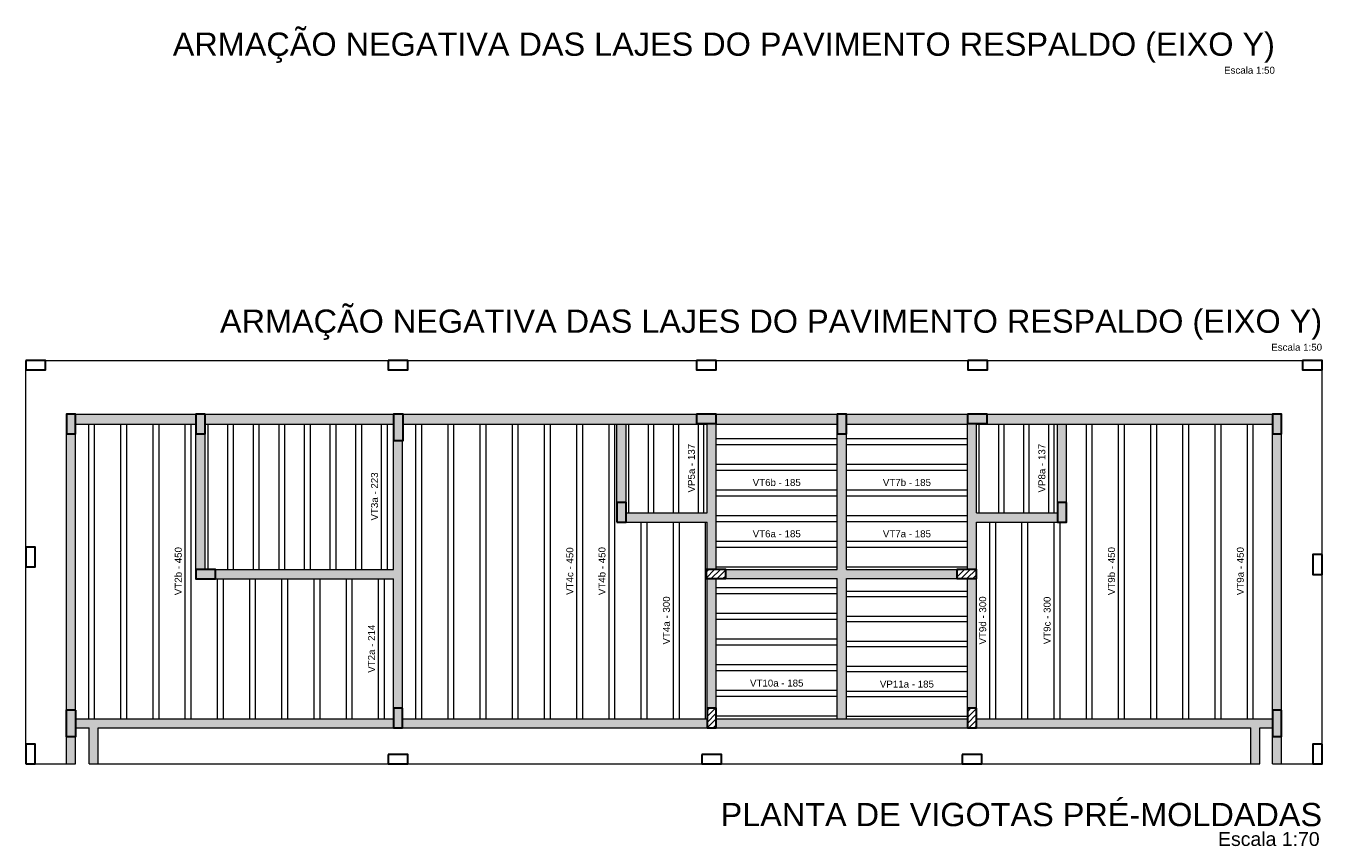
# Model space of a CAD drawing. Header units: millimetres. Extents: x 1852 to 2571, y -668 to -390.
# Tile 7 of 84: x 1897 to 1936, y -585 to -561. Entities that reach past the tile are written whole.
import ezdxf

# ---------------------------------------------------------------- set-up
doc = ezdxf.new("R2010")
doc.units = ezdxf.units.MM
for name, color, linetype, lineweight in [('DT-Hachura pilar em laje', 252, 'Continuous', 5), ('DT-Hachura viga em laje', 254, 'Continuous', 5), ('DT-Título', 250, 'Continuous', 20), ('FO-Hachuras das lajes', 1, 'Continuous', 20), ('FO-Pilares', 4, 'Continuous', 30), ('FO-Textos das lajes', 3, 'Continuous', 20), ('FO-Vigas', 1, 'Continuous', 20)]:
    doc.layers.add(name, color=color, linetype=linetype, lineweight=lineweight)
doc.styles.add('ARIAL', font='arial.ttf')
pattern_1 = [(45, (1893.42436, -1480.47145), (-0.088388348, 0.088388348), [])]

msp = doc.modelspace()

# ---------------------------------------------------------------- hatches: boundary and pattern name
at = {"layer": 'DT-Hachura pilar em laje', "linetype": 'Continuous'}
for points in [[(1898.1548, -572.9596), (1898.2948, -572.9596), (1898.4348, -572.9596), (1898.4348, -572.6596), (1898.4348, -572.3596), (1898.2948, -572.3596), (1898.1548, -572.3596), (1898.1548, -572.6596)], [(1902.3758, -572.3598), (1902.2358, -572.3598), (1902.0958, -572.3598), (1902.0958, -572.6598), (1902.0958, -572.9598), (1902.2358, -572.9598), (1902.3758, -572.9598), (1902.3758, -572.6598)], [(1908.1078, -573.1598), (1908.2578, -573.1598), (1908.4078, -573.1598), (1908.4078, -572.7598), (1908.4078, -572.3598), (1908.2578, -572.3598), (1908.1078, -572.3598), (1908.1078, -572.7598)], [(1917.3304, -572.3596), (1917.3304, -572.4996), (1917.3304, -572.6396), (1917.6304, -572.6396), (1917.9304, -572.6396), (1917.9304, -572.4996), (1917.9304, -572.3596), (1917.6304, -572.3596)], [(1921.6114, -572.9596), (1921.7514, -572.9596), (1921.8914, -572.9596), (1921.8914, -572.6596), (1921.8914, -572.3596), (1921.7514, -572.3596), (1921.6114, -572.3596), (1921.6114, -572.6596)], [(1925.5724, -572.3596), (1925.5724, -572.4996), (1925.5724, -572.6396), (1925.8724, -572.6396), (1926.1724, -572.6396), (1926.1724, -572.4996), (1926.1724, -572.3596), (1925.8724, -572.3596)], [(1934.8548, -572.9596), (1934.9948, -572.9596), (1935.1348, -572.9596), (1935.1348, -572.6596), (1935.1348, -572.3596), (1934.9948, -572.3596), (1934.8548, -572.3596), (1934.8548, -572.6596)], [(1914.9096, -575.6406), (1915.0496, -575.6406), (1915.1896, -575.6406), (1915.1896, -575.3406), (1915.1896, -575.0406), (1915.0496, -575.0406), (1914.9096, -575.0406), (1914.9096, -575.3406)], [(1928.5932, -575.0406), (1928.4532, -575.0406), (1928.3132, -575.0406), (1928.3132, -575.3406), (1928.3132, -575.6406), (1928.4532, -575.6406), (1928.5932, -575.6406), (1928.5932, -575.3406)], [(1902.0958, -577.081), (1902.0958, -577.221), (1902.0958, -577.361), (1902.3958, -577.361), (1902.6958, -577.361), (1902.6958, -577.221), (1902.6958, -577.081), (1902.3958, -577.081)], [(1908.3882, -581.302), (1908.2482, -581.302), (1908.1082, -581.302), (1908.1082, -581.602), (1908.1082, -581.902), (1908.2482, -581.902), (1908.3882, -581.902), (1908.3882, -581.602)], [(1898.4448, -581.362), (1898.2948, -581.362), (1898.1448, -581.362), (1898.1448, -581.762), (1898.1448, -582.162), (1898.2948, -582.162), (1898.4448, -582.162), (1898.4448, -581.762)], [(1935.1348, -581.362), (1934.9948, -581.362), (1934.8548, -581.362), (1934.8548, -581.762), (1934.8548, -582.162), (1934.9948, -582.162), (1935.1348, -582.162), (1935.1348, -581.762)]]:
    msp.add_hatch(color=256, dxfattribs=at).paths.add_polyline_path(points)
h = msp.add_hatch(dxfattribs=at)
h.set_pattern_fill('ANSI31', color=256, style=0)
h.set_pattern_definition(pattern_1)
h.paths.add_polyline_path([(1917.6204, -577.0808), (1917.6204, -577.2208), (1917.6204, -577.3608), (1917.9204, -577.3608), (1918.2204, -577.3608), (1918.2204, -577.2208), (1918.2204, -577.0808), (1917.9204, -577.0808)])
h = msp.add_hatch(dxfattribs=at)
h.set_pattern_fill('ANSI31', color=256, style=0)
h.set_pattern_definition(pattern_1)
h.paths.add_polyline_path([(1925.2524, -577.0808), (1925.2524, -577.2208), (1925.2524, -577.3608), (1925.5524, -577.3608), (1925.8524, -577.3608), (1925.8524, -577.2208), (1925.8524, -577.0808), (1925.5524, -577.0808)])
h = msp.add_hatch(dxfattribs=at)
h.set_pattern_fill('ANSI31', color=256, style=0)
h.set_pattern_definition(pattern_1)
h.paths.add_polyline_path([(1917.6504, -581.902), (1917.7904, -581.902), (1917.9304, -581.902), (1917.9304, -581.602), (1917.9304, -581.302), (1917.7904, -581.302), (1917.6504, -581.302), (1917.6504, -581.602)])
h = msp.add_hatch(dxfattribs=at)
h.set_pattern_fill('ANSI31', color=256, style=0)
h.set_pattern_definition(pattern_1)
h.paths.add_polyline_path([(1925.8524, -581.302), (1925.7124, -581.302), (1925.5724, -581.302), (1925.5724, -581.602), (1925.5724, -581.902), (1925.7124, -581.902), (1925.8524, -581.902), (1925.8524, -581.602)])
at = {"layer": 'DT-Hachura viga em laje', "linetype": 'Continuous'}
for points in [[(1902.0958, -572.3598), (1902.0958, -572.3598), (1898.4348, -572.3598), (1898.4348, -572.6598), (1902.0958, -572.6598), (1902.0958, -572.3598)], [(1908.1078, -572.3598), (1908.1078, -572.3598), (1902.3758, -572.3598), (1902.3758, -572.6598), (1908.1078, -572.6598), (1908.1078, -572.3598)], [(1915.0498, -572.3598), (1915.0498, -572.3598), (1908.4078, -572.3598), (1908.4078, -572.6598), (1915.0498, -572.6598), (1915.0498, -572.3598)], [(1915.1898, -572.6598), (1915.1898, -572.6598), (1915.0498, -572.5098), (1914.9096, -572.6598), (1914.9096, -575.0408), (1915.1898, -575.0408), (1915.1898, -572.6598)], [(1917.6502, -572.6396), (1917.6502, -572.6396), (1917.3302, -572.6396), (1917.3302, -572.3598), (1915.0498, -572.3598), (1915.0498, -572.6598), (1917.6502, -572.6598), (1917.6502, -572.6396)], [(1917.9302, -572.6396), (1917.9302, -572.6396), (1917.6502, -572.6396), (1917.6502, -575.3608), (1917.7902, -575.5008), (1917.9302, -575.5008), (1917.9302, -572.6396)], [(1921.6112, -572.3598), (1921.6112, -572.3598), (1917.9302, -572.3598), (1917.9302, -572.6598), (1921.6112, -572.6598), (1921.6112, -572.3598)], [(1925.5722, -572.3598), (1925.5722, -572.3598), (1921.8912, -572.3598), (1921.8912, -572.6598), (1925.5722, -572.6598), (1925.5722, -572.3598)], [(1925.8524, -575.3608), (1925.8524, -575.3608), (1925.8524, -572.6396), (1925.5724, -572.6396), (1925.5724, -575.5008), (1925.7124, -575.5008), (1925.8524, -575.3608)], [(1928.4532, -572.3598), (1928.4532, -572.3598), (1926.1724, -572.3598), (1926.1724, -572.6396), (1925.8524, -572.6396), (1925.8524, -572.6598), (1928.4532, -572.6598), (1928.4532, -572.3598)], [(1928.5932, -572.6598), (1928.5932, -572.6598), (1928.4532, -572.5098), (1928.3132, -572.6598), (1928.3132, -575.0408), (1928.5932, -575.0408), (1928.5932, -572.6598)], [(1934.8548, -572.3598), (1934.8548, -572.3598), (1928.4532, -572.3598), (1928.4532, -572.6598), (1934.8548, -572.6598), (1934.8548, -572.3598)], [(1898.4348, -572.9596), (1898.4348, -572.9596), (1898.1548, -572.9596), (1898.1548, -581.362), (1898.4348, -581.362), (1898.4348, -572.9596)], [(1902.3758, -572.9598), (1902.3758, -572.9598), (1902.0958, -572.9598), (1902.0958, -577.081), (1902.3758, -577.081), (1902.3758, -572.9598)], [(1921.8912, -577.0808), (1921.8912, -577.0808), (1921.8912, -572.9596), (1921.6112, -572.9596), (1921.6112, -577.0808), (1921.7512, -577.2208), (1921.8912, -577.0808)], [(1935.1346, -572.9596), (1935.1346, -572.9596), (1934.8548, -572.9596), (1934.8548, -581.362), (1935.1346, -581.362), (1935.1346, -572.9596)], [(1908.3878, -573.1598), (1908.3878, -573.1598), (1908.1078, -573.1598), (1908.1078, -577.081), (1908.2478, -577.221), (1908.3878, -577.221), (1908.3878, -573.1598)], [(1917.7902, -575.5008), (1917.7902, -575.5008), (1917.6502, -575.3608), (1915.1898, -575.3608), (1915.1898, -575.6408), (1917.6502, -575.6408), (1917.7902, -575.5008)], [(1928.3132, -575.6406), (1928.3132, -575.6406), (1928.3132, -575.3608), (1925.8524, -575.3608), (1925.7124, -575.5008), (1925.8524, -575.6408), (1928.3132, -575.6406)], [(1917.9302, -575.5008), (1917.9302, -575.5008), (1917.7902, -575.5008), (1917.6502, -575.6408), (1917.6502, -577.0808), (1917.9302, -577.0808), (1917.9302, -575.5008)], [(1925.8524, -575.6408), (1925.8524, -575.6408), (1925.7124, -575.5008), (1925.5722, -575.5008), (1925.5722, -577.0808), (1925.8524, -577.0808), (1925.8524, -575.6408)], [(1908.2478, -577.221), (1908.2478, -577.221), (1908.1078, -577.081), (1902.6958, -577.081), (1902.6958, -577.361), (1908.1078, -577.361), (1908.2478, -577.221)], [(1908.3878, -577.221), (1908.3878, -577.221), (1908.2478, -577.221), (1908.1078, -577.361), (1908.1078, -581.302), (1908.3878, -581.302), (1908.3878, -577.221)], [(1917.9304, -577.3608), (1917.9304, -577.3608), (1917.6502, -577.3608), (1917.6502, -581.302), (1917.9304, -581.302), (1917.9304, -577.3608)], [(1921.7512, -577.2208), (1921.7512, -577.2208), (1921.6112, -577.0808), (1918.2202, -577.0808), (1918.2202, -577.3608), (1921.6112, -577.3608), (1921.7512, -577.2208)], [(1921.8912, -581.622), (1921.8912, -581.622), (1921.8912, -577.3608), (1921.7512, -577.2208), (1921.6112, -577.3608), (1921.6112, -581.622), (1921.7512, -581.762), (1921.8912, -581.622)], [(1925.2522, -577.0808), (1925.2522, -577.0808), (1921.8912, -577.0808), (1921.7512, -577.2208), (1921.8912, -577.3608), (1925.2522, -577.3608), (1925.2522, -577.0808)], [(1925.8522, -577.3608), (1925.8522, -577.3608), (1925.5724, -577.3608), (1925.5724, -581.302), (1925.8522, -581.302), (1925.8522, -577.3608)], [(1898.985, -581.762), (1898.985, -581.762), (1898.985, -581.622), (1898.4448, -581.622), (1898.4448, -581.902), (1898.845, -581.902), (1898.985, -581.762)], [(1908.1082, -581.622), (1908.1082, -581.622), (1898.985, -581.622), (1898.985, -581.762), (1899.125, -581.902), (1908.1082, -581.902), (1908.1082, -581.622)], [(1917.6502, -581.622), (1917.6502, -581.622), (1908.3882, -581.622), (1908.3882, -581.902), (1917.6502, -581.902), (1917.6502, -581.622)], [(1921.7512, -581.622), (1921.7512, -581.622), (1917.9302, -581.622), (1917.9302, -581.902), (1921.7512, -581.902), (1921.7512, -581.622)], [(1925.5724, -581.622), (1925.5724, -581.622), (1921.7512, -581.622), (1921.7512, -581.902), (1925.5724, -581.902), (1925.5724, -581.622)], [(1934.3346, -581.762), (1934.3346, -581.762), (1934.3346, -581.622), (1925.8524, -581.622), (1925.8524, -581.902), (1934.1946, -581.902), (1934.3346, -581.762)], [(1934.8548, -581.622), (1934.8548, -581.622), (1934.3346, -581.622), (1934.3346, -581.762), (1934.4746, -581.902), (1934.8548, -581.902), (1934.8548, -581.622)], [(1899.125, -581.902), (1899.125, -581.902), (1898.985, -581.762), (1898.845, -581.902), (1898.845, -582.9924), (1899.125, -582.9924), (1899.125, -581.902)], [(1934.4746, -581.902), (1934.4746, -581.902), (1934.3346, -581.762), (1934.1946, -581.902), (1934.1946, -582.9924), (1934.4746, -582.9924), (1934.4746, -581.902)], [(1898.4348, -582.162), (1898.4348, -582.162), (1898.1548, -582.162), (1898.1548, -582.9924), (1898.4348, -582.9924), (1898.4348, -582.162)], [(1935.1348, -582.162), (1935.1348, -582.162), (1934.8548, -582.162), (1934.8548, -582.9924), (1935.1348, -582.9924), (1935.1348, -582.162)]]:
    msp.add_hatch(color=256, dxfattribs=at).paths.add_polyline_path(points)

# ---------------------------------------------------------------- linework, layer by layer
at = {"layer": 'FO-Hachuras das lajes'}
for p, q in [((1898.8348, -577.3614), (1898.8348, -572.6594)), ((1899.0148, -577.3614), (1899.0148, -572.6594)), ((1899.8148, -577.3614), (1899.8148, -572.6594)), ((1899.9948, -577.3614), (1899.9948, -572.6594)), ((1900.7948, -577.3614), (1900.7948, -572.6594)), ((1900.9748, -577.3614), (1900.9748, -572.6594)), ((1901.7748, -577.3614), (1901.7748, -572.6594)), ((1901.9548, -577.3614), (1901.9548, -572.6594)), ((1902.4658, -577.0814), (1902.4658, -572.6594)), ((1903.0658, -577.0814), (1903.0658, -572.6594)), ((1903.2458, -577.0814), (1903.2458, -572.6594)), ((1903.8458, -577.0814), (1903.8458, -572.6594)), ((1904.0258, -577.0814), (1904.0258, -572.6594)), ((1904.6258, -577.0814), (1904.6258, -572.6594)), ((1904.8058, -577.0814), (1904.8058, -572.6594)), ((1905.4058, -577.0814), (1905.4058, -572.6594)), ((1905.5858, -577.0814), (1905.5858, -572.6594)), ((1906.1858, -577.0814), (1906.1858, -572.6594)), ((1906.3658, -577.0814), (1906.3658, -572.6594)), ((1906.9658, -577.0814), (1906.9658, -572.6594)), ((1907.1458, -577.0814), (1907.1458, -572.6594)), ((1907.7458, -577.0814), (1907.7458, -572.6594)), ((1907.9258, -577.0814), (1907.9258, -572.6594)), ((1908.7878, -573.1594), (1908.7878, -572.6594)), ((1908.9678, -573.1594), (1908.9678, -572.6594)), ((1909.7678, -573.1594), (1909.7678, -572.6594)), ((1909.9478, -573.1594), (1909.9478, -572.6594)), ((1910.7478, -573.1594), (1910.7478, -572.6594)), ((1910.9278, -573.1594), (1910.9278, -572.6594)), ((1911.7278, -573.1594), (1911.7278, -572.6594)), ((1911.9078, -573.1594), (1911.9078, -572.6594)), ((1912.7078, -573.1594), (1912.7078, -572.6594)), ((1912.8878, -573.1594), (1912.8878, -572.6594)), ((1913.6878, -573.1594), (1913.6878, -572.6594)), ((1913.8678, -573.1594), (1913.8678, -572.6594)), ((1914.6678, -573.1594), (1914.6678, -572.6594)), ((1914.8478, -573.1594), (1914.8478, -572.6594)), ((1915.2698, -575.3604), (1915.2698, -572.6594)), ((1915.8698, -575.3604), (1915.8698, -572.6594)), ((1916.0298, -575.3604), (1916.0298, -572.6594)), ((1916.6298, -575.3604), (1916.6298, -572.6594)), ((1916.7898, -575.3604), (1916.7898, -572.6594)), ((1917.3898, -572.6554), (1917.3898, -572.6394)), ((1917.3898, -572.6594), (1917.3898, -572.6554)), ((1917.3898, -575.3604), (1917.3898, -572.6594)), ((1917.5498, -572.6594), (1917.5498, -572.6394)), ((1917.5498, -573.4554), (1917.5498, -572.6594)), ((1925.9328, -572.6594), (1925.9328, -572.6394)), ((1925.9328, -573.5594), (1925.9328, -572.6594)), ((1926.5328, -575.3604), (1926.5328, -572.6594)), ((1926.6928, -575.3604), (1926.6928, -572.6594)), ((1927.2928, -575.3604), (1927.2928, -572.6594)), ((1927.4528, -575.3604), (1927.4528, -572.6594)), ((1928.0528, -575.3604), (1928.0528, -572.6594)), ((1928.2128, -575.3604), (1928.2128, -572.6594)), ((1929.1928, -575.6404), (1929.1928, -572.6594)), ((1929.3728, -575.6404), (1929.3728, -572.6594)), ((1930.1728, -575.6404), (1930.1728, -572.6594)), ((1930.3528, -575.6404), (1930.3528, -572.6594)), ((1931.1528, -575.6404), (1931.1528, -572.6594)), ((1931.3328, -575.6404), (1931.3328, -572.6594)), ((1932.1328, -575.6404), (1932.1328, -572.6594)), ((1932.3128, -575.6404), (1932.3128, -572.6594)), ((1933.1128, -575.6404), (1933.1128, -572.6594)), ((1933.2928, -575.6404), (1933.2928, -572.6594)), ((1934.0928, -575.6404), (1934.0928, -572.6594)), ((1934.2728, -575.6404), (1934.2728, -572.6594)), ((1908.7878, -575.6404), (1908.7878, -573.1594)), ((1908.9678, -575.6404), (1908.9678, -573.1594)), ((1909.7678, -575.6404), (1909.7678, -573.1594)), ((1909.9478, -575.6404), (1909.9478, -573.1594)), ((1910.7478, -575.6404), (1910.7478, -573.1594)), ((1910.9278, -575.6404), (1910.9278, -573.1594)), ((1911.7278, -575.6404), (1911.7278, -573.1594)), ((1911.9078, -575.6404), (1911.9078, -573.1594)), ((1912.7078, -575.6404), (1912.7078, -573.1594)), ((1912.8878, -575.6404), (1912.8878, -573.1594)), ((1913.6878, -575.6404), (1913.6878, -573.1594)), ((1913.8678, -575.6404), (1913.8678, -573.1594)), ((1914.6678, -575.6404), (1914.6678, -573.1594)), ((1914.8478, -575.6404), (1914.8478, -573.1594)), ((1917.5498, -575.3604), (1917.5498, -573.4554)), ((1917.9308, -573.1014), (1921.6118, -573.1014)), ((1917.9308, -573.2814), (1921.6118, -573.2814)), ((1921.8918, -573.1014), (1925.5728, -573.1014)), ((1921.8918, -573.2814), (1925.5728, -573.2814)), ((1925.9328, -575.3604), (1925.9328, -573.5594)), ((1917.9308, -573.8804), (1921.6118, -573.8804)), ((1917.9308, -574.0604), (1921.6118, -574.0604)), ((1921.8918, -573.8804), (1925.5728, -573.8804)), ((1921.8918, -574.0604), (1925.5728, -574.0604)), ((1917.9308, -574.6614), (1921.6118, -574.6614)), ((1917.9308, -574.8414), (1921.6118, -574.8414)), ((1921.8918, -574.6614), (1925.5728, -574.6614)), ((1921.8918, -574.8414), (1925.5728, -574.8414)), ((1908.7878, -577.0804), (1908.7878, -575.6404)), ((1908.9678, -577.0804), (1908.9678, -575.6404)), ((1909.7678, -577.0804), (1909.7678, -575.6404)), ((1909.9478, -577.0804), (1909.9478, -575.6404)), ((1910.7478, -577.0804), (1910.7478, -575.6404)), ((1910.9278, -577.0804), (1910.9278, -575.6404)), ((1911.7278, -577.0804), (1911.7278, -575.6404)), ((1911.9078, -577.0804), (1911.9078, -575.6404)), ((1912.7078, -577.0804), (1912.7078, -575.6404)), ((1912.8878, -577.0804), (1912.8878, -575.6404)), ((1913.6878, -577.0804), (1913.6878, -575.6404)), ((1913.8678, -577.0804), (1913.8678, -575.6404)), ((1914.6678, -577.0804), (1914.6678, -575.6404)), ((1914.8478, -577.0804), (1914.8478, -575.6404)), ((1915.6478, -577.0804), (1915.6478, -575.6404)), ((1915.8278, -577.0804), (1915.8278, -575.6404)), ((1916.6278, -577.0804), (1916.6278, -575.6404)), ((1916.8078, -577.0804), (1916.8078, -575.6404)), ((1917.6078, -577.0804), (1917.6078, -575.6404)), ((1917.9308, -575.4414), (1921.6118, -575.4414)), ((1917.9308, -575.6214), (1921.6118, -575.6214)), ((1921.8918, -575.4414), (1925.5728, -575.4414)), ((1921.8918, -575.6214), (1925.5728, -575.6214)), ((1926.2528, -581.6224), (1926.2528, -575.6404)), ((1926.4328, -581.6224), (1926.4328, -575.6404)), ((1927.2328, -581.6224), (1927.2328, -575.6404)), ((1927.4128, -581.6224), (1927.4128, -575.6404)), ((1928.2128, -581.6224), (1928.2128, -575.6404)), ((1928.3928, -581.6224), (1928.3928, -575.6404)), ((1929.1928, -581.6224), (1929.1928, -575.6404)), ((1929.3728, -581.6224), (1929.3728, -575.6404)), ((1930.1728, -581.6224), (1930.1728, -575.6404)), ((1930.3528, -581.6224), (1930.3528, -575.6404)), ((1931.1528, -581.6224), (1931.1528, -575.6404)), ((1931.3328, -581.6224), (1931.3328, -575.6404)), ((1932.1328, -581.6224), (1932.1328, -575.6404)), ((1932.3128, -581.6224), (1932.3128, -575.6404)), ((1933.1128, -581.6224), (1933.1128, -575.6404)), ((1933.2928, -581.6224), (1933.2928, -575.6404)), ((1934.0928, -581.6224), (1934.0928, -575.6404)), ((1934.2728, -581.6224), (1934.2728, -575.6404)), ((1917.9308, -576.2204), (1921.6118, -576.2204)), ((1921.8918, -576.2204), (1925.5728, -576.2204)), ((1917.9308, -576.4014), (1921.6118, -576.4014)), ((1921.8918, -576.4014), (1925.5728, -576.4014)), ((1917.9308, -577.0014), (1921.6118, -577.0014)), ((1921.8918, -577.0014), (1925.5728, -577.0014)), ((1898.8348, -581.3624), (1898.8348, -577.3614)), ((1899.0148, -581.3624), (1899.0148, -577.3614)), ((1899.8148, -581.3624), (1899.8148, -577.3614)), ((1899.9948, -581.3624), (1899.9948, -577.3614)), ((1900.7948, -581.3624), (1900.7948, -577.3614)), ((1900.9748, -581.3624), (1900.9748, -577.3614)), ((1901.7748, -581.3624), (1901.7748, -577.3614)), ((1901.9548, -581.3624), (1901.9548, -577.3614)), ((1902.7548, -581.3624), (1902.7548, -577.3614)), ((1902.9348, -581.3624), (1902.9348, -577.3614)), ((1903.7348, -581.3624), (1903.7348, -577.3614)), ((1903.9148, -581.3624), (1903.9148, -577.3614)), ((1904.7148, -581.3624), (1904.7148, -577.3614)), ((1904.8948, -581.3624), (1904.8948, -577.3614)), ((1905.6948, -581.3624), (1905.6948, -577.3614)), ((1905.8748, -581.3624), (1905.8748, -577.3614)), ((1906.6748, -581.3624), (1906.6748, -577.3614)), ((1906.8548, -581.3624), (1906.8548, -577.3614)), ((1907.6548, -581.3624), (1907.6548, -577.3614)), ((1907.8348, -581.3624), (1907.8348, -577.3614)), ((1908.7878, -577.3604), (1908.7878, -577.0804)), ((1908.7878, -581.6224), (1908.7878, -577.3604)), ((1908.9678, -577.3604), (1908.9678, -577.0804)), ((1908.9678, -581.6224), (1908.9678, -577.3604)), ((1909.7678, -577.3604), (1909.7678, -577.0804)), ((1909.7678, -581.6224), (1909.7678, -577.3604)), ((1909.9478, -577.3604), (1909.9478, -577.0804)), ((1909.9478, -581.6224), (1909.9478, -577.3604)), ((1910.7478, -577.3604), (1910.7478, -577.0804)), ((1910.7478, -581.6224), (1910.7478, -577.3604)), ((1910.9278, -577.3604), (1910.9278, -577.0804)), ((1910.9278, -581.6224), (1910.9278, -577.3604)), ((1911.7278, -577.3604), (1911.7278, -577.0804)), ((1911.7278, -581.6224), (1911.7278, -577.3604)), ((1911.9078, -577.3604), (1911.9078, -577.0804)), ((1911.9078, -581.6224), (1911.9078, -577.3604)), ((1912.7078, -577.3604), (1912.7078, -577.0804)), ((1912.7078, -581.6224), (1912.7078, -577.3604)), ((1912.8878, -577.3604), (1912.8878, -577.0804)), ((1912.8878, -581.6224), (1912.8878, -577.3604)), ((1913.6878, -577.3604), (1913.6878, -577.0804)), ((1913.6878, -581.6224), (1913.6878, -577.3604)), ((1913.8678, -577.3604), (1913.8678, -577.0804)), ((1913.8678, -581.6224), (1913.8678, -577.3604)), ((1914.6678, -577.3604), (1914.6678, -577.0804)), ((1914.6678, -581.6224), (1914.6678, -577.3604)), ((1914.8478, -577.3604), (1914.8478, -577.0804)), ((1914.8478, -581.6224), (1914.8478, -577.3604)), ((1915.6478, -577.3604), (1915.6478, -577.0804)), ((1915.6478, -581.6224), (1915.6478, -577.3604)), ((1915.8278, -577.3604), (1915.8278, -577.0804)), ((1915.8278, -581.6224), (1915.8278, -577.3604)), ((1916.6278, -577.3604), (1916.6278, -577.0804)), ((1916.6278, -581.6224), (1916.6278, -577.3604)), ((1916.8078, -577.3604), (1916.8078, -577.0804)), ((1916.8078, -581.6224), (1916.8078, -577.3604)), ((1917.6078, -577.3604), (1917.6078, -577.0804)), ((1917.6078, -581.6224), (1917.6078, -577.3604)), ((1917.9308, -577.6324), (1921.6118, -577.6324)), ((1921.8918, -577.7424), (1925.5728, -577.7424)), ((1917.9308, -577.8124), (1921.6118, -577.8124)), ((1921.8918, -577.9024), (1925.5728, -577.9024)), ((1917.9308, -578.4124), (1921.6118, -578.4124)), ((1917.9308, -578.5924), (1921.6118, -578.5924)), ((1921.8918, -578.5024), (1925.5728, -578.5024)), ((1921.8918, -578.6624), (1925.5728, -578.6624)), ((1917.9308, -579.1924), (1921.6118, -579.1924)), ((1917.9308, -579.3724), (1921.6118, -579.3724)), ((1921.8918, -579.2624), (1925.5728, -579.2624)), ((1921.8918, -579.4224), (1925.5728, -579.4224)), ((1917.9308, -579.9724), (1921.6118, -579.9724)), ((1917.9308, -580.1524), (1921.6118, -580.1524)), ((1921.8918, -580.0224), (1925.5728, -580.0224)), ((1921.8918, -580.1824), (1925.5728, -580.1824)), ((1917.9308, -580.7524), (1921.6118, -580.7524)), ((1917.9308, -580.9324), (1921.6118, -580.9324)), ((1921.8918, -580.7824), (1925.5728, -580.7824)), ((1921.8918, -580.9424), (1925.5728, -580.9424)), ((1898.8348, -581.6224), (1898.8348, -581.3624)), ((1899.0148, -581.6224), (1899.0148, -581.3624)), ((1899.8148, -581.6224), (1899.8148, -581.3624)), ((1899.9948, -581.6224), (1899.9948, -581.3624)), ((1900.7948, -581.6224), (1900.7948, -581.3624)), ((1900.9748, -581.6224), (1900.9748, -581.3624)), ((1901.7748, -581.6224), (1901.7748, -581.3624)), ((1901.9548, -581.6224), (1901.9548, -581.3624)), ((1902.7548, -581.6224), (1902.7548, -581.3624)), ((1902.9348, -581.6224), (1902.9348, -581.3624)), ((1903.7348, -581.6224), (1903.7348, -581.3624)), ((1903.9148, -581.6224), (1903.9148, -581.3624)), ((1904.7148, -581.6224), (1904.7148, -581.3624)), ((1904.8948, -581.6224), (1904.8948, -581.3624)), ((1905.6948, -581.6224), (1905.6948, -581.3624)), ((1905.8748, -581.6224), (1905.8748, -581.3624)), ((1906.6748, -581.6224), (1906.6748, -581.3624)), ((1906.8548, -581.6224), (1906.8548, -581.3624)), ((1907.6548, -581.6224), (1907.6548, -581.3624)), ((1907.8348, -581.6224), (1907.8348, -581.3624)), ((1917.9308, -581.5324), (1921.6118, -581.5324)), ((1921.8918, -581.5424), (1925.5728, -581.5424))]:
    msp.add_line(p, q, dxfattribs=at)
at = {"layer": 'FO-Pilares'}
for points in [[(1896.9244, -570.7292), (1896.9244, -570.8692), (1896.9244, -571.0092), (1897.2244, -571.0092), (1897.5244, -571.0092), (1897.5244, -570.8692), (1897.5244, -570.7292), (1897.2244, -570.7292), (1896.9244, -570.7292)], [(1907.9478, -570.7292), (1907.9478, -570.8692), (1907.9478, -571.0092), (1908.2478, -571.0092), (1908.5478, -571.0092), (1908.5478, -570.8692), (1908.5478, -570.7292), (1908.2478, -570.7292), (1907.9478, -570.7292)], [(1917.3304, -570.7292), (1917.3304, -570.8692), (1917.3304, -571.0092), (1917.6304, -571.0092), (1917.9304, -571.0092), (1917.9304, -570.8692), (1917.9304, -570.7292), (1917.6304, -570.7292), (1917.3304, -570.7292)], [(1925.5824, -570.7292), (1925.5824, -570.8692), (1925.5824, -571.0092), (1925.8824, -571.0092), (1926.1824, -571.0092), (1926.1824, -570.8692), (1926.1824, -570.7292), (1925.8824, -570.7292), (1925.5824, -570.7292)], [(1935.7652, -570.7292), (1935.7652, -570.8692), (1935.7652, -571.0092), (1936.0652, -571.0092), (1936.3652, -571.0092), (1936.3652, -570.8692), (1936.3652, -570.7292), (1936.0652, -570.7292), (1935.7652, -570.7292)], [(1898.1548, -572.9596), (1898.2948, -572.9596), (1898.4348, -572.9596), (1898.4348, -572.6596), (1898.4348, -572.3596), (1898.2948, -572.3596), (1898.1548, -572.3596), (1898.1548, -572.6596), (1898.1548, -572.9596)], [(1902.3758, -572.3598), (1902.2358, -572.3598), (1902.0958, -572.3598), (1902.0958, -572.6598), (1902.0958, -572.9598), (1902.2358, -572.9598), (1902.3758, -572.9598), (1902.3758, -572.6598), (1902.3758, -572.3598)], [(1908.1078, -573.1598), (1908.2578, -573.1598), (1908.4078, -573.1598), (1908.4078, -572.7598), (1908.4078, -572.3598), (1908.2578, -572.3598), (1908.1078, -572.3598), (1908.1078, -572.7598), (1908.1078, -573.1598)], [(1917.3304, -572.3596), (1917.3304, -572.4996), (1917.3304, -572.6396), (1917.6304, -572.6396), (1917.9304, -572.6396), (1917.9304, -572.4996), (1917.9304, -572.3596), (1917.6304, -572.3596), (1917.3304, -572.3596)], [(1921.6114, -572.9596), (1921.7514, -572.9596), (1921.8914, -572.9596), (1921.8914, -572.6596), (1921.8914, -572.3596), (1921.7514, -572.3596), (1921.6114, -572.3596), (1921.6114, -572.6596), (1921.6114, -572.9596)], [(1925.5724, -572.3596), (1925.5724, -572.4996), (1925.5724, -572.6396), (1925.8724, -572.6396), (1926.1724, -572.6396), (1926.1724, -572.4996), (1926.1724, -572.3596), (1925.8724, -572.3596), (1925.5724, -572.3596)], [(1934.8548, -572.9596), (1934.9948, -572.9596), (1935.1348, -572.9596), (1935.1348, -572.6596), (1935.1348, -572.3596), (1934.9948, -572.3596), (1934.8548, -572.3596), (1934.8548, -572.6596), (1934.8548, -572.9596)], [(1914.9096, -575.6406), (1915.0496, -575.6406), (1915.1896, -575.6406), (1915.1896, -575.3406), (1915.1896, -575.0406), (1915.0496, -575.0406), (1914.9096, -575.0406), (1914.9096, -575.3406), (1914.9096, -575.6406)], [(1928.5932, -575.0406), (1928.4532, -575.0406), (1928.3132, -575.0406), (1928.3132, -575.3406), (1928.3132, -575.6406), (1928.4532, -575.6406), (1928.5932, -575.6406), (1928.5932, -575.3406), (1928.5932, -575.0406)], [(1896.9244, -577.0008), (1897.0644, -577.0008), (1897.2044, -577.0008), (1897.2044, -576.7008), (1897.2044, -576.4008), (1897.0644, -576.4008), (1896.9244, -576.4008), (1896.9244, -576.7008), (1896.9244, -577.0008)], [(1936.3652, -576.6308), (1936.2252, -576.6308), (1936.0852, -576.6308), (1936.0852, -576.9308), (1936.0852, -577.2308), (1936.2252, -577.2308), (1936.3652, -577.2308), (1936.3652, -576.9308), (1936.3652, -576.6308)], [(1902.0958, -577.081), (1902.0958, -577.221), (1902.0958, -577.361), (1902.3958, -577.361), (1902.6958, -577.361), (1902.6958, -577.221), (1902.6958, -577.081), (1902.3958, -577.081), (1902.0958, -577.081)], [(1917.6204, -577.0808), (1917.6204, -577.2208), (1917.6204, -577.3608), (1917.9204, -577.3608), (1918.2204, -577.3608), (1918.2204, -577.2208), (1918.2204, -577.0808), (1917.9204, -577.0808), (1917.6204, -577.0808)], [(1925.2524, -577.0808), (1925.2524, -577.2208), (1925.2524, -577.3608), (1925.5524, -577.3608), (1925.8524, -577.3608), (1925.8524, -577.2208), (1925.8524, -577.0808), (1925.5524, -577.0808), (1925.2524, -577.0808)], [(1908.3882, -581.302), (1908.2482, -581.302), (1908.1082, -581.302), (1908.1082, -581.602), (1908.1082, -581.902), (1908.2482, -581.902), (1908.3882, -581.902), (1908.3882, -581.602), (1908.3882, -581.302)], [(1917.6504, -581.902), (1917.7904, -581.902), (1917.9304, -581.902), (1917.9304, -581.602), (1917.9304, -581.302), (1917.7904, -581.302), (1917.6504, -581.302), (1917.6504, -581.602), (1917.6504, -581.902)], [(1925.8524, -581.302), (1925.7124, -581.302), (1925.5724, -581.302), (1925.5724, -581.602), (1925.5724, -581.902), (1925.7124, -581.902), (1925.8524, -581.902), (1925.8524, -581.602), (1925.8524, -581.302)], [(1898.4448, -581.362), (1898.2948, -581.362), (1898.1448, -581.362), (1898.1448, -581.762), (1898.1448, -582.162), (1898.2948, -582.162), (1898.4448, -582.162), (1898.4448, -581.762), (1898.4448, -581.362)], [(1935.1348, -581.362), (1934.9948, -581.362), (1934.8548, -581.362), (1934.8548, -581.762), (1934.8548, -582.162), (1934.9948, -582.162), (1935.1348, -582.162), (1935.1348, -581.762), (1935.1348, -581.362)], [(1896.9244, -582.9924), (1897.0644, -582.9924), (1897.2044, -582.9924), (1897.2044, -582.6924), (1897.2044, -582.3924), (1897.0644, -582.3924), (1896.9244, -582.3924), (1896.9244, -582.6924), (1896.9244, -582.9924)], [(1936.3652, -582.3924), (1936.2252, -582.3924), (1936.0852, -582.3924), (1936.0852, -582.6924), (1936.0852, -582.9924), (1936.2252, -582.9924), (1936.3652, -582.9924), (1936.3652, -582.6924), (1936.3652, -582.3924)], [(1907.9478, -582.7124), (1907.9478, -582.8524), (1907.9478, -582.9924), (1908.2478, -582.9924), (1908.5478, -582.9924), (1908.5478, -582.8524), (1908.5478, -582.7124), (1908.2478, -582.7124), (1907.9478, -582.7124)], [(1917.4904, -582.7124), (1917.4904, -582.8524), (1917.4904, -582.9924), (1917.7904, -582.9924), (1918.0904, -582.9924), (1918.0904, -582.8524), (1918.0904, -582.7124), (1917.7904, -582.7124), (1917.4904, -582.7124)], [(1925.4124, -582.7124), (1925.4124, -582.8524), (1925.4124, -582.9924), (1925.7124, -582.9924), (1926.0124, -582.9924), (1926.0124, -582.8524), (1926.0124, -582.7124), (1925.7124, -582.7124), (1925.4124, -582.7124)]]:
    msp.add_lwpolyline(points, close=True, dxfattribs=at)
at = {"layer": 'FO-Vigas'}
for p, q in [((1896.9244, -576.4008), (1896.9244, -571.0092)), ((1897.5244, -570.7292), (1907.9478, -570.7292)), ((1908.5478, -570.7292), (1917.3304, -570.7292)), ((1917.9304, -570.7292), (1925.5824, -570.7292)), ((1926.1824, -570.7292), (1935.7652, -570.7292)), ((1936.3652, -576.6308), (1936.3652, -571.0092)), ((1898.4348, -572.3598), (1902.0958, -572.3598)), ((1898.4348, -572.6598), (1902.0958, -572.6598)), ((1902.3758, -572.3598), (1908.1078, -572.3598)), ((1902.3758, -572.6598), (1908.1078, -572.6598)), ((1908.4078, -572.3598), (1915.0496, -572.3598)), ((1908.4078, -572.6598), (1915.0496, -572.6598)), ((1914.9096, -575.0406), (1914.9096, -572.6598)), ((1915.0496, -572.3598), (1917.3304, -572.3598)), ((1915.0496, -572.6598), (1917.6504, -572.6598)), ((1915.1896, -575.0406), (1915.1896, -572.6598)), ((1917.6504, -575.3606), (1917.6504, -572.6598)), ((1917.9304, -572.3598), (1921.6114, -572.3598)), ((1917.9304, -572.6598), (1921.6114, -572.6598)), ((1917.9304, -575.5006), (1917.9304, -572.6598)), ((1921.8914, -572.3598), (1925.5724, -572.3598)), ((1921.8914, -572.6598), (1925.5724, -572.6598)), ((1925.5724, -575.5006), (1925.5724, -572.6598)), ((1925.8524, -572.6598), (1928.4532, -572.6598)), ((1925.8524, -575.3606), (1925.8524, -572.6598)), ((1926.1724, -572.3598), (1928.4532, -572.3598)), ((1928.3132, -575.0406), (1928.3132, -572.6598)), ((1928.4532, -572.3598), (1934.8548, -572.3598)), ((1928.4532, -572.6598), (1934.8548, -572.6598)), ((1928.5932, -575.0406), (1928.5932, -572.6598)), ((1898.1548, -581.362), (1898.1548, -572.9596)), ((1898.4348, -581.362), (1898.4348, -572.9596)), ((1902.0958, -577.081), (1902.0958, -572.9598)), ((1902.3758, -577.081), (1902.3758, -572.9598)), ((1921.6114, -577.0808), (1921.6114, -572.9596)), ((1921.8914, -577.0808), (1921.8914, -572.9596)), ((1934.8548, -581.362), (1934.8548, -572.9596)), ((1935.1348, -581.362), (1935.1348, -572.9596)), ((1908.1078, -577.081), (1908.1078, -573.1598)), ((1908.3878, -577.221), (1908.3878, -573.1598)), ((1915.1896, -575.3606), (1917.6504, -575.3606)), ((1925.8524, -575.3606), (1928.3132, -575.3606)), ((1915.1896, -575.6406), (1917.6504, -575.6406)), ((1917.6504, -577.0808), (1917.6504, -575.6406)), ((1917.9304, -577.0808), (1917.9304, -575.5006)), ((1925.5724, -577.0808), (1925.5724, -575.5006)), ((1925.8524, -577.0808), (1925.8524, -575.6406)), ((1925.8524, -575.6406), (1928.3132, -575.6406)), ((1896.9244, -582.3924), (1896.9244, -577.0008)), ((1902.6958, -577.081), (1908.1078, -577.081)), ((1902.6958, -577.361), (1908.1078, -577.361)), ((1908.1078, -581.302), (1908.1078, -577.361)), ((1908.3878, -581.302), (1908.3878, -577.221)), ((1917.6504, -581.302), (1917.6504, -577.3608)), ((1917.9304, -581.302), (1917.9304, -577.3608)), ((1918.2204, -577.0808), (1921.6114, -577.0808)), ((1918.2204, -577.3608), (1921.6114, -577.3608)), ((1921.6114, -581.622), (1921.6114, -577.3608)), ((1921.8914, -577.0808), (1925.2524, -577.0808)), ((1921.8914, -581.622), (1921.8914, -577.3608)), ((1921.8914, -577.3608), (1925.2524, -577.3608)), ((1925.5724, -581.302), (1925.5724, -577.3608)), ((1925.8524, -581.302), (1925.8524, -577.3608)), ((1936.3652, -582.3924), (1936.3652, -577.2308)), ((1898.4448, -581.622), (1898.985, -581.622)), ((1898.985, -581.622), (1908.1082, -581.622)), ((1908.3882, -581.622), (1917.6504, -581.622)), ((1917.9304, -581.622), (1921.7514, -581.622)), ((1921.7514, -581.622), (1925.5724, -581.622)), ((1925.8524, -581.622), (1934.3346, -581.622)), ((1934.3346, -581.622), (1934.8548, -581.622)), ((1898.4448, -581.902), (1898.845, -581.902)), ((1898.845, -582.9924), (1898.845, -581.902)), ((1899.125, -581.902), (1908.1082, -581.902)), ((1899.125, -582.9924), (1899.125, -581.902)), ((1908.3882, -581.902), (1917.6504, -581.902)), ((1917.9304, -581.902), (1921.7514, -581.902)), ((1921.7514, -581.902), (1925.5724, -581.902)), ((1925.8524, -581.902), (1934.1946, -581.902)), ((1934.1946, -582.9924), (1934.1946, -581.902)), ((1934.4746, -581.902), (1934.8548, -581.902)), ((1934.4746, -582.9924), (1934.4746, -581.902)), ((1898.1548, -582.9924), (1898.1548, -582.162)), ((1898.4348, -582.9924), (1898.4348, -582.162)), ((1934.8548, -582.9924), (1934.8548, -582.162)), ((1935.1348, -582.9924), (1935.1348, -582.162)), ((1897.2044, -582.9924), (1898.1548, -582.9924)), ((1898.1548, -582.9924), (1898.4348, -582.9924)), ((1898.845, -582.9924), (1899.125, -582.9924)), ((1899.125, -582.9924), (1907.9478, -582.9924)), ((1908.5478, -582.9924), (1917.4904, -582.9924)), ((1918.0904, -582.9924), (1925.4124, -582.9924)), ((1926.0124, -582.9924), (1934.1946, -582.9924)), ((1934.1946, -582.9924), (1934.4746, -582.9924)), ((1934.8548, -582.9924), (1935.1348, -582.9924)), ((1935.1348, -582.9924), (1936.0852, -582.9924))]:
    msp.add_line(p, q, dxfattribs=at)

# ---------------------------------------------------------------- texts
at = {"layer": 'DT-Título', "char_height": 0.706, "attachment_point": 9, "line_spacing_factor": 0.798, "style": 'ARIAL'}
for s, insert, width in [('ARMAÇÃO NEGATIVA DAS LAJES DO PAVIMENTO RESPALDO (EIXO Y)', (1934.9295, -561.6736), 86.19499), ('ARMAÇÃO NEGATIVA DAS LAJES DO PAVIMENTO RESPALDO (EIXO Y)', (1936.3654, -570.0987), 86.19499), ('PLANTA DE VIGOTAS PRÉ-MOLDADAS ', (1936.3652, -584.8986), 47.745294)]:
    msp.add_mtext(s, dxfattribs=dict(at, insert=insert, width=width))
at = {"layer": 'DT-Título', "attachment_point": 9, "line_spacing_factor": 0.798, "style": 'ARIAL'}
for s, insert, char_height in [('Escala 1:50', (1934.9293, -562.0057), 0.2118), ('Escala 1:50', (1936.3652, -570.4308), 0.2118), ('Escala 1:70', (1936.2911, -585.4976), 0.4236)]:
    msp.add_mtext(s, dxfattribs=dict(at, insert=insert, char_height=char_height))
at = {"layer": 'FO-Textos das lajes', "linetype": 'Continuous', "char_height": 0.2118, "attachment_point": 8, "rotation": 90, "line_spacing_factor": 0.798, "style": 'ARIAL'}
for s, insert in [('VP5a - 137', (1917.2837, -574.0001)), ('VP8a - 137', (1927.9465, -574.0002)), ('VT3a - 223', (1907.6399, -574.8604)), ('VT2b - 450', (1901.6689, -577.1309)), ('VT4c - 450', (1913.5823, -577.1309)), ('VT4b - 450', (1914.5623, -577.1309)), ('VT9b - 450', (1930.0665, -577.1309)), ('VT9a - 450', (1933.9865, -577.1309)), ('VT4a - 300', (1916.5223, -578.6313)), ('VT9d - 300', (1926.1465, -578.6313)), ('VT9c - 300', (1928.1065, -578.6313)), ('VT2a - 214', (1907.5489, -579.4915))]:
    msp.add_mtext(s, dxfattribs=dict(at, insert=insert))
at = {"layer": 'FO-Textos das lajes', "linetype": 'Continuous', "char_height": 0.2118, "attachment_point": 8, "line_spacing_factor": 0.798, "style": 'ARIAL'}
for s, insert in [('VT6b - 185', (1919.7709, -574.5449)), ('VT7b - 185', (1923.7319, -574.5449)), ('VT6a - 185', (1919.7709, -576.1049)), ('VT7a - 185', (1923.7319, -576.1049)), ('VT10a - 185', (1919.7708, -580.6461)), ('VP11a - 185', (1923.7319, -580.6761))]:
    msp.add_mtext(s, dxfattribs=dict(at, insert=insert))

doc.saveas('drawing.dxf')
